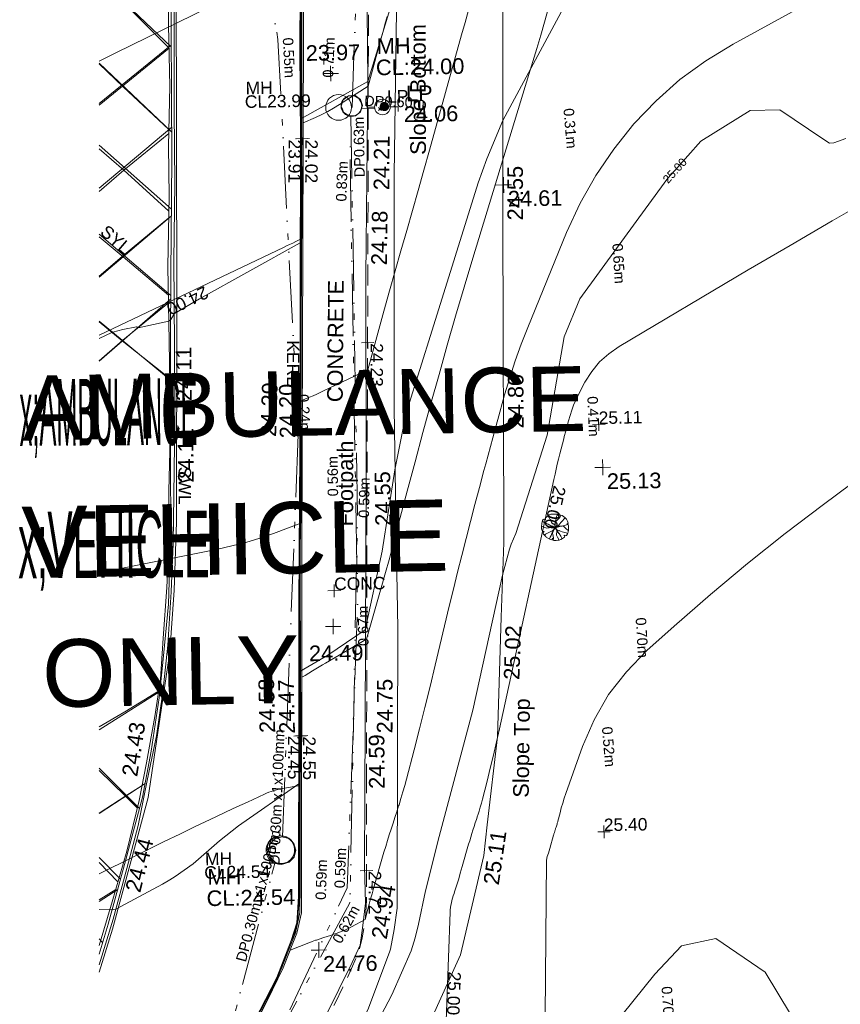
# Model space of a CAD drawing. Header units: millimetres. Extents: x -287732 to 520720, y -88450 to 287754.
# Tile 119 of 256: x -283549 to -263836, y 130532 to 154196. Entities that reach past the tile are written whole.
import ezdxf

# ---------------------------------------------------------------- set-up
doc = ezdxf.new("R2010")
doc.units = ezdxf.units.MM
for name, pattern in [('IMPORT-DASHED _2_', [750, 500, -250]), ('IMPORT-UG_EIR_QLB2 _2_', [2750, 1500, -300, 0, -300, 150, -300, 0, -200]), ('IMPORT-UG_ELEC_LV_QLB2 _2_', [2700, 1500, -300, 0, -250, 150, -300, 0, -200]), ('IMPORT-UG_ELEC_STREET LIGHTING_QLB2 _2_', [2700, 1500, -300, 0, -250, 150, -300, 0, -200])]:
    doc.linetypes.add(name, pattern=pattern)
for name, color, linetype, lineweight, true_color in [('00_TOPO_FOOTPATH', 7, 'Continuous', 9, 0xa50000), ('00_TOPO_FURN_LAMP_POST', 7, 'Continuous', 9, 0x666666), ('00_TOPO_KERB_BOTTOM', 1, 'Continuous', 9, 0xff0000), ('00_TOPO_KERB_TOP', 7, 'Continuous', 9, 0xa500a5), ('00_TOPO_LEVEL_SPOT', 7, 'Continuous', 9, 0x666666), ('00_TOPO_ROAD_MARKING_WHITE_CONTINUOUS', 7, 'Continuous', 9, 0x999999), ('00_TOPO_ROAD_MARKING_YELLOW_CONTINUOUS', 40, 'Continuous', 9, 0xffbf00), ('00_TOPO_SERV_MH', 7, 'Continuous', 9, 0x666666), ('00_UAV_SLOPE_BOTTOM', 30, 'Continuous', 9, 0xff7f00), ('00_UAV_SLOPE_TOP', 40, 'Continuous', 9, 0xffbf00), ('01_DTM_CONTOUR_MJR', 7, 'Continuous', 9, 0x7f3f00), ('01_DTM_CONTOUR_MJR_LABELS', 7, 'Continuous', 9, 0x7f3f00), ('01_DTM_CONTOUR_MNR', 7, 'Continuous', 9, 0xa5a552), ('12333-PUM-2D-U-0001-C01 - Rev2_REVIT IMPORT_dwg', 7, 'Continuous', 9, 0x767676), ('CONTOURS_INDEX', 4, 'Continuous', 9, 0x00ffff), ('CONTOURS_INDEX_LVL', 4, 'Continuous', 9, 0x00ffff), ('CONTOURS_MINOR', 7, 'Continuous', 9, 0x00a5a5), ('KERB_BOTTOM', 7, 'Continuous', 9, 0x0000a5), ('KERB_BOTTOM_LVL', 7, 'Continuous', 9, 0x0000a5), ('KERB_BOTTOM_TXT', 7, 'Continuous', 9, 0x0000a5), ('KERB_TOP', 2, 'Continuous', 9, 0xffff00), ('KERB_TOP_LVL', 2, 'Continuous', 9, 0xffff00), ('LAMPPOST', 6, 'Continuous', 9, 0xff00ff), ('LAMPPOST_TXT', 6, 'Continuous', 9, 0xff00ff), ('MANHOLES', 7, 'Continuous', 9, 0xa50000), ('MANHOLES_LVL', 7, 'Continuous', 9, 0xa50000), ('MANHOLES_TXT', 7, 'Continuous', 9, 0xa50000), ('MARKINGS_WHITE_LINE', 7, 'Continuous', 9, 0xc0c0c0), ('MARKINGS_WHITE_LINE_TXT', 7, 'Continuous', 9, 0xc0c0c0), ('MARKINGS_YELLOW_LINE', 7, 'Continuous', 9, 0xc0c0c0), ('MARKINGS_YELLOW_LINE_TXT', 7, 'Continuous', 9, 0xc0c0c0), ('PUM-EIRCOMM-MH', 6, 'Continuous', 9, 0xff00ff), ('PUM-EIRCOMM-NOTES', 6, 'Continuous', 9, 0xff00ff), ('PUM-EIRCOMM-QLB2', 6, 'IMPORT-UG_EIR_QLB2 _2_', 9, 0xff00ff), ('PUM-ELECTRIC-LV-QLB2', 1, 'IMPORT-UG_ELEC_LV_QLB2 _2_', 9, 0xff0000), ('PUM-ELECTRIC-MH', 1, 'Continuous', 9, 0xff0000), ('PUM-ELECTRIC-SL-QLB2', 7, 'IMPORT-UG_ELEC_STREET LIGHTING_QLB2 _2_', 9, 0xff7f7f), ('ROAD_MARKINGS', 7, 'Continuous', 9, 0xc0c0c0), ('SAPLING', 120, 'Continuous', 9, 0x00ffbf), ('SPOT_HEIGHTS_LVL', 7, 'Continuous', 9, 0x00a500)]:
    doc.layers.add(name, color=color, linetype=linetype, lineweight=lineweight, true_color=true_color)
for name, color, linetype, lineweight in [('00_TOPO_ROAD_TEXT', 7, 'Continuous', 9), ('00_TOPO_SURVEY_TEXT', 7, 'Continuous', 9), ('CHANGE_OF_SURFACE', 7, 'IMPORT-DASHED _2_', 9), ('CHANGE_OF_SURFACE_LVL', 7, 'Continuous', 9), ('GEN-TEXT', 7, 'Continuous', 9), ('Text', 7, 'Continuous', 9), ('TEXT_TXT', 7, 'Continuous', 9)]:
    doc.layers.add(name, color=color, linetype=linetype, lineweight=lineweight)
doc.styles.add('Arial_1', font='arial.ttf', dxfattribs={"height": 250})
doc.styles.add('Arial_11', font='arial.ttf', dxfattribs={"height": 1559.047265})
doc.styles.add('Arial_12', font='arial.ttf', dxfattribs={"height": 1624.396552})
doc.styles.add('Arial_3', font='arial.ttf', dxfattribs={"height": 300})
doc.styles.add('Arial_7', font='arial.ttf', dxfattribs={"height": 1716.938315})
doc.styles.add('Swis721 Lt BT_1', font='swissl.ttf', dxfattribs={"height": 200})
doc.styles.add('Swis721 Lt BT_19', font='swissl.ttf', dxfattribs={"width": 0.273057, "height": 1600})
doc.styles.add('Swis721 Lt BT_2', font='swissl.ttf', dxfattribs={"height": 375})
doc.styles.add('Swis721 Lt BT_20', font='swissl.ttf', dxfattribs={"width": 0.406395, "height": 1600})

# ---------------------------------------------------------------- blocks, each defined once
blk = doc.blocks.new('12333-PUM-2D-U-0001-C01 - Rev2_REVIT IMPORT_dwg_MSL_Lamp_Post_SYM-2077199-Site Location Plan Proposed')
at = {"layer": '00_TOPO_FURN_LAMP_POST', "color": 254, "true_color": 0xcccccc, "flags": 128}
for points in [[(-500, 0), (-1000, 0), (-1000, 317)], [(500, 0), (1000, 0), (1000, -317)]]:
    blk.add_lwpolyline(points, dxfattribs=at)
at = {"layer": '00_TOPO_FURN_LAMP_POST', "color": 254, "true_color": 0xcccccc}
blk.add_circle((0, 0), 500, dxfattribs=at)
blk = doc.blocks.new('12333-PUM-2D-U-0001-C01 - Rev2_REVIT IMPORT_dwg_MM-2077200-Site Location Plan Proposed')
at = {"layer": '00_TOPO_LEVEL_SPOT', "color": 254, "true_color": 0xcccccc, "flags": 128}
for points in [[(0, -500), (0, 0), (-500, 0)], [(500, 0), (0, 0), (0, 500)]]:
    blk.add_lwpolyline(points, dxfattribs=at)
blk = doc.blocks.new('12333-PUM-2D-U-0001-C01 - Rev2_REVIT IMPORT_dwg_MGS62954_T2_Galway_ITM_3d_Rev1-2077680-Site Location Plan Proposed')
at = {"layer": '00_TOPO_FOOTPATH', "color": 254, "true_color": 0xcccccc, "flags": 128}
blk.add_lwpolyline([(533629511, 725716342), (533629482, 725712908), (533629351, 725708234), (533629278, 725703468), (533629145, 725697500), (533629074, 725694056), (533629083, 725693167), (533629005, 725692634), (533628938, 725692161), (533628738, 725691744), (533627073, 725688517)], dxfattribs=at)
at = {"layer": '00_TOPO_KERB_BOTTOM', "color": 254, "true_color": 0xcccccc, "flags": 128}
blk.add_lwpolyline([(533627927, 725716452), (533627863, 725713736), (533627836, 725711552), (533627689, 725704069), (533627608, 725700368), (533627546, 725696921), (533627490, 725694331), (533627475, 725693365), (533627440, 725692962), (533627421, 725692723), (533627280, 725692301), (533626916, 725691417), (533626222, 725690125)], dxfattribs=at)
at = {"layer": '00_TOPO_KERB_TOP', "color": 254, "true_color": 0xcccccc, "flags": 128}
blk.add_lwpolyline([(533627940, 725716451), (533627884, 725713736), (533627857, 725711552), (533627710, 725704068), (533627629, 725700368), (533627568, 725696921), (533627512, 725694331), (533627496, 725693364), (533627462, 725692961), (533627442, 725692718), (533627300, 725692293), (533626935, 725691408), (533626241, 725690115)], dxfattribs=at)
at = {"layer": '00_TOPO_ROAD_MARKING_WHITE_CONTINUOUS', "color": 254, "true_color": 0xcccccc, "flags": 128}
blk.add_lwpolyline([(533624900, 725716640), (533624880, 725715900), (533624850, 725714010), (533624820, 725712290), (533624800, 725710540), (533624750, 725708690), (533624730, 725706650), (533624700, 725704870), (533624650, 725703050), (533624610, 725701890), (533624540, 725700730), (533624440, 725699450), (533624300, 725698320), (533624130, 725697280), (533623890, 725696210), (533623650, 725695130), (533623360, 725694100), (533623010, 725692890), (533622654, 725691798)], dxfattribs=at)
at = {"layer": '00_TOPO_ROAD_MARKING_YELLOW_CONTINUOUS', "color": 254, "true_color": 0xcccccc}
for p, q in [((533623144, 725693782), (533622697, 725694254)), ((533622681, 725693360), (533623089, 725693600))]:
    blk.add_line(p, q, dxfattribs=at)
at = {"layer": '00_TOPO_ROAD_MARKING_YELLOW_CONTINUOUS', "color": 254, "true_color": 0xcccccc, "flags": 128}
for points in [[(533622662, 725692264), (533623000, 725693310), (533623370, 725694520), (533623690, 725695730), (533623880, 725696630), (533624100, 725697740), (533624250, 725698640), (533624330, 725699620), (533624440, 725700840), (533624520, 725701970), (533624530, 725703160), (533624600, 725704740), (533624600, 725706750), (533624600, 725708550), (533624660, 725710240), (533624670, 725711440), (533624720, 725712880), (533624720, 725714350), (533624740, 725715480), (533624748, 725715760), (533624750, 725715850), (533624780, 725716650)], [(533623068, 725715492), (533623640, 725714920), (533624720, 725713800)], [(533624720, 725713800), (533623587, 725712903), (533623015, 725712453)], [(533623032, 725713448), (533623600, 725712890), (533624684, 725711840)], [(533624681, 725711749), (533623580, 725710880), (533622979, 725710384)], [(533622996, 725711406), (533623580, 725710880), (533624647, 725709879)], [(533624642, 725709723), (533623513, 725708814), (533622943, 725708349)], [(533622960, 725709291), (533623530, 725708800), (533624600, 725707860)], [(533622908, 725706310), (533623490, 725706800), (533624600, 725707680)], [(533624600, 725705860), (533623473, 725706786), (533622924, 725707249)], [(533622754, 725697514), (533623380, 725697870), (533624201, 725698348)], [(533622736, 725696470), (533623358, 725695843), (533623642, 725695549)], [(533622718, 725695441), (533623370, 725695850), (533623766, 725696091)]]:
    blk.add_lwpolyline(points, dxfattribs=at)
at = {"layer": '00_TOPO_SERV_MH', "color": 254, "true_color": 0xcccccc}
blk.add_circle((533629076, 725712331), 249, dxfattribs=at)
blk.add_ellipse((533627057, 725694478), major_axis=(177, 293), ratio=0.998701, dxfattribs=at)
at = {"layer": '00_UAV_SLOPE_BOTTOM', "color": 254, "true_color": 0xcccccc, "flags": 128}
for points in [[(533629975, 725705044), (533630064, 725710038), (533630075, 725710659), (533630202, 725714603), (533630226, 725715030), (533630473, 725719372), (533630665, 725719983), (533630668, 725719990), (533630927, 725720540), (533631284, 725720986), (533631693, 725721413), (533632097, 725721644), (533633918, 725722546)], [(533627518, 725687488), (533629111, 725690643), (533629646, 725692008), (533629664, 725692053), (533629754, 725692523), (533629837, 725693032), (533629915, 725696984), (533629971, 725699764), (533629972, 725701979), (533629975, 725705044)]]:
    blk.add_lwpolyline(points, dxfattribs=at)
at = {"layer": '00_UAV_SLOPE_TOP', "color": 254, "true_color": 0xcccccc, "flags": 128}
for points in [[(533634833, 725720133), (533633673, 725719423), (533633283, 725718894), (533633001, 725718263), (533632839, 725717714), (533632772, 725717219), (533632769, 725716385), (533632768, 725716000), (533632768, 725715562), (533632691, 725711009), (533632680, 725710362), (533632615, 725706016), (533632599, 725704975)], [(533632599, 725704975), (533632552, 725701774), (533632462, 725699980), (533632318, 725697112), (533632037, 725695003), (533631939, 725694266), (533631338, 725691884), (533630568, 725690258), (533629677, 725688372), (533628594, 725686441)]]:
    blk.add_lwpolyline(points, dxfattribs=at)
at = {"layer": '01_DTM_CONTOUR_MJR', "color": 254, "true_color": 0xcccccc, "flags": 128}
blk.add_lwpolyline([(533629233, 725690151), (533629677, 725690955), (533630157, 725692000), (533630262, 725692314), (533630347, 725692641), (533630528, 725693436), (533630878, 725694738), (533631741, 725697763), (533632510, 725700990), (533632685, 725701614), (533632731, 725701733), (533632846, 725701988), (533633642, 725704338), (533634092, 725706695), (533634479, 725707603), (533635935, 725709524), (533636650, 725710461), (533636816, 725710643), (533637453, 725711340), (533638650, 725712056), (533639365, 725712055), (533640388, 725711340), (533640548, 725711238), (533640650, 725711241), (533640941, 725711340)], dxfattribs=at)
at = {"layer": '01_DTM_CONTOUR_MNR', "color": 254, "true_color": 0xcccccc, "flags": 128}
for points in [[(533622917, 725706850), (533623230, 725706990), (533623249, 725706997), (533623495, 725707055), (533623822, 725707117), (533623860, 725707090), (533624600, 725707237), (533624651, 725707279), (533624740, 725707420), (533625344, 725707757), (533627790, 725709060), (533627807, 725709659), (533627856, 725711550), (533627860, 725711780), (533627860, 725712040), (533629480, 725712910), (533630105, 725714840)], [(533622677, 725693127), (533623005, 725693115), (533623036, 725693119), (533623080, 725693130), (533624210, 725693710), (533624393, 725693811), (533624522, 725693891), (533624957, 725694189), (533625599, 725694724), (533626061, 725695076), (533627530, 725696060), (533627543, 725696469), (533627553, 725696920), (533627582, 725697944), (533627600, 725698760), (533628276, 725699141), (533629190, 725699740), (533629625, 725701617), (533629970, 725703570), (533630218, 725704726), (533630300, 725705031), (533630922, 725706908), (533632092, 725710428), (533632303, 725711004), (533632710, 725711920), (533634266, 725714704)]]:
    blk.add_lwpolyline(points, dxfattribs=at)
blk.add_lwpolyline([(533638650, 725691340), (533639806, 725689340), (533640040, 725688730), (533639841, 725687340), (533638650, 725686292), (533637622, 725686312), (533636650, 725686921), (533636400, 725687090), (533636158, 725687340), (533635649, 725688339), (533634650, 725688733), (533634317, 725689007), (533634414, 725689340), (533634650, 725689718), (533636000, 725691340), (533636650, 725692007), (533637483, 725692173)], close=True, dxfattribs=at)
at = {"xscale": 0.375, "yscale": 0.375, "zscale": 0.375}
for name, p in [('12333-PUM-2D-U-0001-C01 - Rev2_REVIT IMPORT_dwg_MM-2077200-Site Location Plan Proposed', (533628590, 725713120)), ('12333-PUM-2D-U-0001-C01 - Rev2_REVIT IMPORT_dwg_MSL_Lamp_Post_SYM-2077199-Site Location Plan Proposed', (533629822, 725712293)), ('12333-PUM-2D-U-0001-C01 - Rev2_REVIT IMPORT_dwg_MM-2077200-Site Location Plan Proposed', (533632700, 725710370)), ('12333-PUM-2D-U-0001-C01 - Rev2_REVIT IMPORT_dwg_MM-2077200-Site Location Plan Proposed', (533634960, 725703540)), ('12333-PUM-2D-U-0001-C01 - Rev2_REVIT IMPORT_dwg_MM-2077200-Site Location Plan Proposed', (533628420, 725699830)), ('12333-PUM-2D-U-0001-C01 - Rev2_REVIT IMPORT_dwg_MM-2077200-Site Location Plan Proposed', (533627940, 725692060))]:
    blk.add_blockref(name, p, dxfattribs=at)
at = {"layer": '00_TOPO_FOOTPATH', "color": 251, "true_color": 0x666666, "char_height": 375, "attachment_point": 1, "line_spacing_factor": 1.005062, "style": 'Swis721 Lt BT_2'}
for s, insert, width, rotation in [('24.18', (533629485, 725708499), 1495.9, 88.1853), ('Footpath', (533628564, 725702231), 2436.18, 88.8301), ('24.59', (533629213, 725695912), 1495.9, 89.3159)]:
    blk.add_mtext(s, dxfattribs=dict(at, insert=insert, width=width, rotation=rotation))
at = {"layer": '00_TOPO_FURN_LAMP_POST', "char_height": 375, "attachment_point": 1, "line_spacing_factor": 1.005062, "style": 'Swis721 Lt BT_2'}
for s, insert, width in [('LP', (533630391, 725712795), 707.59), ('24.06', (533630329, 725712297), 1495.9)]:
    blk.add_mtext(s, dxfattribs=dict(at, insert=insert, width=width))
at = {"layer": '00_TOPO_KERB_BOTTOM', "color": 251, "true_color": 0x666666, "char_height": 375, "width": 1495.9, "attachment_point": 1, "line_spacing_factor": 1.005062, "style": 'Swis721 Lt BT_2'}
for s, insert, rotation in [('24.20', (533627218, 725704373), 90), ('24.47', (533627083, 725697270), 90.3887)]:
    blk.add_mtext(s, dxfattribs=dict(at, insert=insert, rotation=rotation))
at = {"layer": '00_TOPO_KERB_TOP', "color": 251, "true_color": 0x666666, "char_height": 375, "width": 1495.9, "attachment_point": 1, "line_spacing_factor": 1.005062, "style": 'Swis721 Lt BT_2'}
for s, insert, rotation in [('24.29', (533626753, 725704424), 87.2934), ('24.58', (533626609, 725697298), 90.3887)]:
    blk.add_mtext(s, dxfattribs=dict(at, insert=insert, rotation=rotation))
at = {"layer": '00_TOPO_LEVEL_SPOT', "char_height": 375, "width": 1495.9, "attachment_point": 1, "line_spacing_factor": 1.005062, "style": 'Swis721 Lt BT_2'}
for s, insert in [('23.97', (533628001, 725713807)), ('24.61', (533632795, 725710223)), ('25.13', (533635055, 725703393)), ('24.49', (533627827, 725699380)), ('24.76', (533628035, 725691913))]:
    blk.add_mtext(s, dxfattribs=dict(at, insert=insert))
at = {"layer": '00_TOPO_ROAD_MARKING_WHITE_CONTINUOUS', "color": 251, "true_color": 0x666666, "char_height": 375, "width": 1495.9, "attachment_point": 1, "line_spacing_factor": 1.005062, "style": 'Swis721 Lt BT_2'}
for s, insert, rotation in [('24.11', (533624742, 725705311), 89.3965), ('24.44', (533623309, 725693596), 74.5742)]:
    blk.add_mtext(s, dxfattribs=dict(at, insert=insert, rotation=rotation))
at = {"layer": '00_TOPO_ROAD_MARKING_YELLOW_CONTINUOUS', "color": 251, "true_color": 0x666666, "char_height": 375, "width": 1495.9, "attachment_point": 1, "line_spacing_factor": 1.005062, "style": 'Swis721 Lt BT_2'}
for s, insert, rotation in [('24.11', (533624755, 725703350), 89.3965), ('24.43', (533623279, 725696351), 80.2485)]:
    blk.add_mtext(s, dxfattribs=dict(at, insert=insert, rotation=rotation))
at = {"layer": '00_TOPO_ROAD_TEXT', "color": 251, "true_color": 0x666666, "char_height": 1600, "attachment_point": 1, "rotation": 359.3287, "line_spacing_factor": 1.005062}
for s, insert, width, style in [('x;AMBULANCE', (533620986, 725705902), 4659.36, 'Swis721 Lt BT_19'), ('x;VEHICLE', (533620897, 725702720), 5044.27, 'Swis721 Lt BT_20')]:
    blk.add_mtext(s, dxfattribs=dict(at, insert=insert, width=width, style=style))
at = {"layer": '00_TOPO_SERV_MH', "char_height": 375, "attachment_point": 1, "line_spacing_factor": 1.005062, "style": 'Swis721 Lt BT_2'}
for s, insert, width in [('MH', (533629709, 725713946), 949.78), ('CL:24.00', (533629681, 725713432), 2440.93), ('MH', (533625294, 725694052), 949.78), ('CL:24.54', (533625266, 725693538), 2440.93)]:
    blk.add_mtext(s, dxfattribs=dict(at, insert=insert, width=width))
at = {"layer": '00_TOPO_SURVEY_TEXT', "color": 251, "true_color": 0x666666, "insert": (533628368, 725705225), "char_height": 375, "width": 3286.24, "attachment_point": 1, "rotation": 88.5047, "line_spacing_factor": 1.005062, "style": 'Swis721 Lt BT_2'}
blk.add_mtext('CONCRETE', dxfattribs=at)
at = {"layer": '00_UAV_SLOPE_BOTTOM', "color": 251, "true_color": 0x666666, "char_height": 375, "attachment_point": 1, "line_spacing_factor": 1.005062, "style": 'Swis721 Lt BT_2'}
for s, insert, width, rotation in [('Slope Bottom', (533630471, 725711129), 3685.14, 89.1486), ('24.21', (533629575, 725710299), 1495.9, 88.6681), ('24.55', (533629477, 725702229), 1495.9, 89.9538), ('24.75', (533629425, 725697244), 1495.9, 88.8597), ('24.94', (533629205, 725692344), 1495.9, 79.3887)]:
    blk.add_mtext(s, dxfattribs=dict(at, insert=insert, width=width, rotation=rotation))
at = {"layer": '00_UAV_SLOPE_TOP', "color": 251, "true_color": 0x666666, "char_height": 375, "attachment_point": 1, "line_spacing_factor": 1.005062, "style": 'Swis721 Lt BT_2'}
for s, insert, width, rotation in [('24.55', (533632775, 725709515), 1495.9, 89.0685), ('24.80', (533632701, 725704517), 1495.9, 89.1386), ('25.02', (533632495, 725698483), 1495.9, 87.1266), ('Slope Top', (533632669, 725695643), 2763.86, 88.22), ('25.11', (533631917, 725693593), 1495.9, 80.7303)]:
    blk.add_mtext(s, dxfattribs=dict(at, insert=insert, width=width, rotation=rotation))
at = {"layer": '01_DTM_CONTOUR_MJR_LABELS', "color": 251, "true_color": 0x666666, "insert": (533636744, 725710711), "char_height": 200, "width": 797.8, "attachment_point": 2, "rotation": 46.6547, "line_spacing_factor": 1.005062, "style": 'Swis721 Lt BT_1'}
blk.add_mtext('25.00', dxfattribs=at)
blk = doc.blocks.new('12333-PUM-2D-U-0001-C01 - Rev2_REVIT IMPORT_dwg_SAPLING-2077789-Site Location Plan Proposed')
at = {"layer": 'SAPLING', "color": 254, "true_color": 0xeaeaea, "flags": 128}
blk.add_lwpolyline([(-224, 233), (-205, 245), (-187, 266), (-161, 288), (-141, 304), (-126, 305), (-98, 315), (-57, 319), (-20, 318), (6, 319), (42, 315), (83, 313), (82, 297), (82, 276), (101, 288), (116, 295), (174, 283), (242, 230), (278, 193), (290, 174), (304, 144), (310, 119), (318, 96), (308, 85), (285, 71), (314, 66), (319, 51), (320, 34), (321, -19), (321, -44), (322, -58), (318, -87), (317, -88), (315, -116), (305, -145), (293, -164), (270, -199), (257, -205), (243, -206), (226, -198), (219, -196), (224, -237), (178, -270), (130, -296), (93, -307), (71, -313), (19, -319), (-18, -318), (-32, -316), (-49, -307), (-60, -296), (-61, -287), (-54, -269), (-62, -259), (-66, -259), (-71, -273), (-84, -295), (-95, -300), (-161, -268), (-214, -235), (-227, -214), (-256, -185), (-273, -169), (-281, -158), (-286, -141), (-285, -125), (-277, -110), (-266, -95), (-296, -94), (-309, -68), (-317, -55), (-325, -36), (-325, 12), (-322, 19), (-323, 24), (-325, 45), (-320, 73), (-315, 104), (-309, 132), (-295, 172), (-280, 191), (-269, 200), (-267, 201), (-257, 200), (-232, 187), (-228, 185), (-224, 190), (-226, 205)], close=True, dxfattribs=at)
for points in [[(-166, 284), (-141, 239), (-116, 194), (-94, 150), (-73, 104), (-34, 76), (-8, 68), (0, 54), (-1, 32), (-6, 5), (-10, -21), (-26, -46), (-46, -79), (-64, -125), (-67, -149), (-53, -170), (-50, -208), (-39, -250), (-40, -281), (-47, -299), (-49, -307)], [(-141, -278), (-119, -231), (-99, -191), (-77, -151), (-54, -108), (-30, -56), (-16, -32), (-3, -10), (-5, 32), (-2, 70), (4, 113), (16, 154), (31, 203), (43, 259), (53, 291), (57, 315)], [(141, 291), (122, 230), (88, 200), (45, 165), (9, 128), (6, 108), (1, 69), (4, 19), (9, -1), (27, -1), (63, 17), (86, 42), (110, 77), (150, 118), (180, 152), (219, 199), (245, 226)], [(-324, 31), (-309, 22), (-261, 7), (-206, -19), (-150, -8), (-102, 21), (-73, 29), (-35, 8), (-17, 5), (13, 1), (37, 5), (73, 23)], [(93, -307), (57, -237), (34, -187), (35, -146), (43, -115), (41, -75), (33, -48), (18, -30), (-6, -6), (-29, 5), (-61, 27), (-94, 41), (-128, 58), (-164, 77), (-228, 106), (-260, 124), (-302, 152)], [(-141, 64), (-110, 49), (-101, 44), (-87, 37), (-62, 29), (-46, 19), (-36, 10), (-22, 6), (-1, 4), (-3, -1), (-3, -9), (-19, 1), (-29, 5), (-44, 14), (-64, 26), (-74, 31), (-78, 29), (-97, 23), (-116, 15), (-124, 6), (-137, 0), (-152, -9), (-156, -9)], [(-145, 67), (-125, 56), (-92, 40), (-55, 25), (-29, 8)], [(-75, 109), (-57, 95), (-38, 82), (-16, 72), (-3, 63), (-1, 43), (-2, 29), (1, 17), (-3, 3), (3, -8), (14, -23), (23, -42), (33, -54), (45, -78), (54, -95), (67, -114), (89, -147)], [(-65, -125), (-58, -111), (-50, -101), (-44, -90), (-36, -73), (-29, -56), (-17, -38), (-6, -22), (-2, -12), (1, 0)], [(9, 131), (5, 117), (8, 105), (3, 84), (1, 71), (-1, 54), (-3, 38), (5, 26), (5, 14), (6, 6), (8, 1)], [(311, 66), (223, 37), (175, 28), (119, 21), (87, 15), (30, 6), (0, 0), (11, -30), (36, -58), (58, -71), (94, -79), (133, -97), (167, -110), (201, -119), (232, -127), (261, -136), (302, -150)], [(32, -147), (40, -130), (43, -115), (40, -101), (43, -82), (38, -68), (27, -46), (12, -30), (8, -17), (0, -8), (1, 1), (0, 12), (1, 24)], [(5, -3), (28, 1), (56, 6), (80, 12), (108, 23), (130, 23)], [(6, -1), (29, 1), (45, 5), (52, 8), (63, 11), (84, 13), (106, 18), (129, 23), (147, 27), (164, 26), (189, 31), (196, 32)], [(319, -80), (278, -48), (237, -5), (206, 27), (200, 32)], [(-259, -182), (-236, -158), (-200, -145), (-150, -124), (-53, -79), (-25, -43), (-3, -16)], [(-82, -91), (-63, -85), (-52, -80), (-43, -67), (-34, -57), (-26, -45), (-15, -30), (-8, -23), (-8, -11), (-6, -3)], [(-81, -91), (-66, -84), (-55, -82), (-47, -73), (-34, -56), (-18, -29), (-4, -16)], [(-64, -121), (-51, -97), (-40, -75), (-29, -49), (-16, -29), (-4, -16)], [(104, -84), (86, -77), (66, -73), (50, -66), (36, -58), (29, -45), (23, -36), (18, -27), (11, -15), (1, -5)], [(169, -277), (133, -215), (93, -154), (54, -99), (30, -51), (5, -18)], [(87, -77), (69, -73), (50, -69), (36, -55)], [(84, -143), (70, -119), (59, -104), (44, -80), (38, -69)]]:
    blk.add_lwpolyline(points, dxfattribs=at)
blk = doc.blocks.new('12333-PUM-2D-U-0001-C01 - Rev2_REVIT IMPORT_dwg_SPOT-2077713-Site Location Plan Proposed')
at = {"layer": 'Text', "color": 253, "true_color": 0xaaaaaa}
for p, q in [((-500, 0), (500, 0)), ((0, 500), (0, -500))]:
    blk.add_line(p, q, dxfattribs=at)
blk = doc.blocks.new('12333-PUM-2D-U-0001-C01 - Rev2_REVIT IMPORT_dwg_MH_CIR2-2077688-Site Location Plan Proposed')
at = {"layer": 'LAMPPOST', "color": 211, "true_color": 0xffaaff}
for p, q in [((-499, -33), (33, 499)), ((-496, 60), (-60, 496)), ((-488, -111), (111, 488)), ((-467, -180), (180, 467)), ((-467, 179), (-179, 467)), ((-438, -241), (241, 438)), ((-403, -296), (296, 403)), ((-362, -345), (345, 362)), ((-315, -388), (388, 315)), ((-263, -425), (425, 263)), ((-204, -456), (456, 204)), ((-138, -480), (480, 138)), ((-64, -496), (496, 64)), ((22, -500), (500, -22)), ((128, -483), (483, -128)), ((305, -396), (396, -305))]:
    blk.add_line(p, q, dxfattribs=at)
at = {"layer": 'LAMPPOST', "color": 211, "true_color": 0xffaaff, "flags": 128}
blk.add_lwpolyline([(475, -154), (500, 0), (475, 154), (404, 293), (293, 404), (154, 475), (0, 500), (-154, 475), (-293, 404), (-404, 293), (-475, 154), (-500, 0), (-475, -154), (-404, -293), (-293, -404), (-154, -475), (0, -500), (154, -475), (293, -404), (404, -293)], close=True, dxfattribs=at)
blk = doc.blocks.new('12333-PUM-2D-U-0001-C01 - Rev2_REVIT IMPORT_dwg_SPOT-2077769-Site Location Plan Proposed')
at = {"layer": 'CHANGE_OF_SURFACE_LVL', "color": 253, "true_color": 0xaaaaaa}
for p, q in [((-500, 0), (500, 0)), ((0, 500), (0, -500))]:
    blk.add_line(p, q, dxfattribs=at)
blk = doc.blocks.new('12333-PUM-2D-U-0001-C01 - Rev2_REVIT IMPORT_dwg_SPOT-V272-Site Location Plan Proposed')
at = {"layer": 'KERB_BOTTOM_LVL', "color": 9, "true_color": 0xaaaae1}
for p, q in [((-500, 0), (500, 0)), ((0, 500), (0, -500))]:
    blk.add_line(p, q, dxfattribs=at)
blk = doc.blocks.new('12333-PUM-2D-U-0001-C01 - Rev2_REVIT IMPORT_dwg_SPOT-2077810-Site Location Plan Proposed')
at = {"layer": 'KERB_TOP_LVL', "color": 51, "true_color": 0xffffaa}
for p, q in [((-500, 0), (500, 0)), ((0, 500), (0, -500))]:
    blk.add_line(p, q, dxfattribs=at)
blk = doc.blocks.new('12333-PUM-2D-U-0001-C01 - Rev2_REVIT IMPORT_dwg_SPOT-2077775-Site Location Plan Proposed')
at = {"layer": 'SPOT_HEIGHTS_LVL', "color": 9, "true_color": 0xaae1aa}
for p, q in [((-500, 0), (500, 0)), ((0, 500), (0, -500))]:
    blk.add_line(p, q, dxfattribs=at)
blk = doc.blocks.new('12333-PUM-2D-U-0001-C01 - Rev2_REVIT IMPORT_dwg-1620468-Site Location Plan Proposed')
at = {"layer": 'CHANGE_OF_SURFACE', "color": 253, "true_color": 0xaaaaaa, "flags": 128}
for points in [[(-11926, 80161), (-11870, 82986), (-11832, 85215), (-11761, 88562), (-11667, 93003), (-11563, 98362), (-11516, 100725), (-11469, 102803), (-11401, 103953), (-11287, 105055)], [(-16647, 49502), (-16668, 52691), (-16663, 55618), (-16512, 60283), (-16427, 65180), (-16371, 67781), (-16319, 68233), (-16201, 68511), (-15923, 69143), (-15617, 69657), (-14340, 72018), (-13383, 73808), (-12770, 74921), (-12582, 75302), (-12360, 75750), (-12191, 76132), (-12092, 76485), (-12012, 76924), (-11974, 77390), (-11951, 78804), (-11940, 79424), (-11926, 80161)]]:
    blk.add_lwpolyline(points, dxfattribs=at)
at = {"layer": 'CONTOURS_INDEX', "color": 131, "true_color": 0xaaffff, "flags": 128}
for points in [[(-18161, 91073), (-13691, 93107), (-13618, 93140), (-13545, 93174), (-13471, 93208), (-13398, 93241), (-13252, 93309), (-13172, 96089), (-12870, 96217), (-12721, 96284), (-12574, 96356), (-12431, 96434), (-12290, 96517), (-11592, 96949), (-11278, 98035), (-11222, 98227), (-11167, 98420), (-11111, 98613)], [(-10149, 73800), (-9972, 77062), (-9967, 77119), (-9960, 77176), (-9950, 77232), (-9937, 77289), (-9921, 77344), (-9905, 77400), (-9887, 77454), (-9868, 77509), (-9855, 77545), (-9830, 77617), (-9805, 77689), (-9782, 77762), (-9759, 77836), (-9733, 77920), (-9710, 77997), (-9686, 78074), (-9662, 78151), (-9498, 78685), (-9471, 78771), (-9444, 78856), (-9416, 78941), (-9387, 79025), (-9358, 79110), (-9329, 79195), (-9300, 79279), (-9271, 79364), (-9264, 79382), (-9233, 79476), (-9203, 79571), (-9174, 79666), (-9147, 79761), (-9030, 80193), (-8947, 80506), (-8865, 80819), (-8787, 81132), (-8711, 81446), (-7297, 87419), (-7268, 87541), (-7238, 87662), (-7208, 87784), (-7177, 87905), (-7145, 88026), (-7113, 88147), (-7079, 88267), (-7045, 88387), (-7028, 88446), (-6991, 88571), (-6955, 88697), (-6918, 88823), (-6881, 88949), (-6840, 89073), (-6794, 89195), (-6740, 89313), (-6681, 89430), (-6510, 89741), (-6343, 89993), (-6152, 90222), (-5926, 90416), (-5677, 90587), (-2541, 92370), (-1525, 92943), (-506, 93512), (517, 94073)]]:
    blk.add_lwpolyline(points, dxfattribs=at)
at = {"layer": 'CONTOURS_MINOR', "color": 254, "true_color": 0xaae1e1, "flags": 128}
for points in [[(-14558, 74734), (-14408, 75013), (-14024, 75751), (-14006, 75792), (-13832, 76219), (-13377, 76386), (-13356, 76393), (-13336, 76401), (-13315, 76408), (-13295, 76415), (-13213, 76442), (-13192, 76449), (-13171, 76455), (-13151, 76462), (-13130, 76468), (-13012, 76504), (-12932, 76528), (-12853, 76553), (-12774, 76579), (-12694, 76605), (-12595, 76640), (-12510, 76673), (-12428, 76710), (-12346, 76749), (-12012, 76919), (-11945, 77167), (-11911, 77291), (-11876, 77414), (-11839, 77537), (-11802, 77660), (-11535, 78532), (-11491, 78671), (-11447, 78810), (-11400, 78948), (-11353, 79085), (-11305, 79223), (-11257, 79361), (-11210, 79498), (-11163, 79636), (-11153, 79665), (-11103, 79818), (-11054, 79972), (-11008, 80126), (-10963, 80280), (-10766, 80979), (-10626, 81483), (-10489, 81989), (-10355, 82495), (-10223, 83002), (-9863, 84412), (-9757, 84819), (-9650, 85226), (-9541, 85632), (-9430, 86038), (-9317, 86443), (-9204, 86849), (-9090, 87254), (-8975, 87658), (-8928, 87823), (-8809, 88235), (-8690, 88647), (-8568, 89058), (-8446, 89469), (-8316, 89877), (-8176, 90281), (-8023, 90681), (-7861, 91078), (-6887, 93348), (-6547, 94042), (-6165, 94707), (-5719, 95332), (-5231, 95930), (-4684, 96474), (-4104, 96975), (-3474, 97411), (-2812, 97805), (-1292, 98602)], [(-18387, 78129), (-17556, 78527), (-17182, 78704), (-16809, 78879), (-16434, 79053), (-16058, 79224), (-15818, 79333), (-15562, 79449), (-15305, 79564), (-15048, 79679), (-14791, 79794), (-14380, 79976), (-14328, 79998), (-14275, 80018), (-14221, 80037), (-14167, 80054), (-14112, 80068), (-14057, 80082), (-14002, 80093), (-13946, 80103), (-13522, 80169), (-13499, 80802), (-13488, 81119), (-13477, 81435), (-13466, 81752), (-13456, 82068), (-13432, 82769), (-13354, 82809), (-13172, 82917), (-13094, 82964), (-13015, 83010), (-12936, 83056), (-12857, 83101), (-11862, 83659), (-11473, 84944), (-11381, 85251), (-11290, 85558), (-11201, 85866), (-11113, 86174), (-10822, 87199), (-10623, 87898), (-10422, 88596), (-10217, 89293), (-10011, 89990), (-9801, 90686), (-9588, 91380), (-9370, 92073), (-9149, 92765), (-7726, 97158), (-7625, 97471), (-7526, 97783), (-7428, 98096), (-7331, 98409), (-7191, 98867)], [(-18261, 85364), (-15400, 85882), (-15058, 85953), (-14719, 86034), (-14384, 86131), (-14052, 86238), (-13392, 86469), (-13379, 86971), (-13372, 87222), (-13365, 87473), (-13358, 87724), (-13350, 87975), (-13330, 88599), (-13302, 89429), (-13130, 89496), (-13045, 89531), (-12959, 89566), (-12875, 89603), (-12791, 89640), (-11722, 90129), (-11307, 91534), (-11163, 92016), (-11019, 92497), (-10874, 92978), (-10727, 93459), (-10580, 93940), (-10434, 94421), (-10290, 94903), (-10146, 95384), (-9327, 98138), (-9240, 98433), (-9154, 98728)], [(-18046, 97659), (-17637, 97852), (-13132, 99969)], [(-7827, 70800), (-7636, 78273), (-7617, 78356), (-7587, 78437), (-7551, 78551), (-7455, 78870), (-7450, 78886), (-7445, 78902), (-7440, 78918), (-7434, 78934), (-7412, 78997), (-7406, 79013), (-7401, 79029), (-7395, 79045), (-7390, 79061), (-7365, 79135), (-7359, 79152), (-7354, 79170), (-7348, 79188), (-7343, 79206), (-7289, 79404), (-7256, 79521), (-7221, 79637), (-7182, 79752), (-7141, 79866), (-6725, 80984), (-6429, 81626), (-6076, 82227), (-5636, 82767), (-5138, 83268), (-4471, 83844), (-3585, 84588), (-2685, 85316), (-1766, 86018), (-833, 86705), (2496, 89087)]]:
    blk.add_lwpolyline(points, dxfattribs=at)
at = {"layer": 'GEN-TEXT', "color": 253, "true_color": 0xaaaaaa}
for p, q in [((-11351, 96356), (-11280, 96427)), ((-11280, 96356), (-11351, 96427)), ((-13455, 88565), (-13384, 88636)), ((-13384, 88565), (-13455, 88636))]:
    blk.add_line(p, q, dxfattribs=at)
at = {"layer": 'KERB_BOTTOM', "color": 9, "true_color": 0xaaaae1, "flags": 128}
for points in [[(-13530, 79703), (-13464, 83016), (-13427, 85245), (-13356, 88596), (-13262, 93035), (-13158, 98393), (-13111, 100759)], [(-18299, 49531), (-18200, 55126), (-18087, 60560), (-18012, 63821), (-17941, 66833), (-17904, 67577), (-17852, 68171), (-17748, 68647), (-17630, 68996), (-17409, 69462), (-17164, 69934), (-16772, 70640), (-15670, 72709), (-14435, 75028), (-14034, 75805), (-13860, 76234), (-13695, 76630), (-13577, 77116), (-13563, 77799), (-13535, 79453), (-13530, 79703)]]:
    blk.add_lwpolyline(points, dxfattribs=at)
at = {"layer": 'KERB_TOP', "color": 51, "true_color": 0xffffaa, "flags": 128}
for points in [[(-13496, 79712), (-13431, 83015), (-13393, 85244), (-13322, 88595), (-13228, 93034), (-13124, 98392), (-13077, 100758)], [(-18268, 49531), (-18167, 55126), (-18054, 60559), (-17978, 63820), (-17908, 66831), (-17870, 67575), (-17818, 68166), (-17716, 68638), (-17599, 68983), (-17379, 69447), (-17134, 69918), (-16743, 70624), (-15640, 72693), (-14405, 75012), (-14004, 75791), (-13829, 76222), (-13663, 76620), (-13544, 77111), (-13530, 77798), (-13501, 79452), (-13496, 79712)]]:
    blk.add_lwpolyline(points, dxfattribs=at)
at = {"layer": 'MANHOLES', "color": 9, "true_color": 0xe1aaaa}
for centre, radius in [((-12311, 96447), 310), ((-14006, 78635), 335)]:
    blk.add_circle(centre, radius, dxfattribs=at)
at = {"layer": 'MARKINGS_WHITE_LINE', "color": 254, "true_color": 0xeaeaea}
for p, q in [((-17743, 78435), (-18186, 76920)), ((-17608, 78434), (-18088, 76799)), ((-18186, 76920), (-18421, 76201)), ((-18088, 76799), (-18428, 75771))]:
    blk.add_line(p, q, dxfattribs=at)
at = {"layer": 'MARKINGS_WHITE_LINE', "color": 254, "true_color": 0xeaeaea, "flags": 128}
for points in [[(-17760, 114085), (-15881, 114106), (-15871, 113322), (-15937, 111147), (-16044, 105895), (-16156, 99706), (-16277, 91845), (-16380, 86552), (-16464, 84918), (-16595, 83434), (-17174, 79942), (-17608, 78434)], [(-17743, 78435), (-17314, 79952), (-17080, 81058), (-16870, 82337), (-16749, 83341), (-16609, 84582), (-16515, 86468), (-16487, 89259), (-16413, 92508), (-16338, 95281), (-16282, 99939), (-16179, 104579), (-16067, 110180), (-15983, 113999), (-17762, 113941)]]:
    blk.add_lwpolyline(points, dxfattribs=at)
at = {"layer": 'MARKINGS_YELLOW_LINE', "color": 254, "true_color": 0xeaeaea}
for p, q in [((-16306, 97972), (-18012, 99655)), ((-18064, 96642), (-16333, 98000)), ((-18047, 97610), (-16330, 95919)), ((-18100, 94605), (-16329, 96041)), ((-16424, 91995), (-18119, 93504)), ((-16426, 91910), (-18172, 90448)), ((-16471, 89969), (-18155, 91410)), ((-16852, 82489), (-18327, 81594)), ((-18343, 80673), (-17390, 79681)), ((-18362, 79584), (-17243, 80284)), ((-18380, 78524), (-17871, 77996)), ((-18399, 77465), (-17945, 77745)), ((-18414, 76572), (-18330, 76481))]:
    blk.add_line(p, q, dxfattribs=at)
at = {"layer": 'MARKINGS_YELLOW_LINE', "color": 254, "true_color": 0xeaeaea, "flags": 128}
blk.add_lwpolyline([(-18137, 92466), (-16375, 93911), (-16371, 94072), (-18082, 95643)], dxfattribs=at)
at = {"layer": 'PUM-EIRCOMM-MH', "color": 211, "true_color": 0xffaaff, "flags": 128}
blk.add_lwpolyline([(-13650, 78615), (-13694, 78780), (-13815, 78901), (-13980, 78945), (-14145, 78901), (-14163, 78884), (-14266, 78780), (-14311, 78615), (-14266, 78449), (-14145, 78328), (-13980, 78284), (-13815, 78328), (-13798, 78346), (-13694, 78449)], close=True, dxfattribs=at)
at = {"layer": 'PUM-EIRCOMM-QLB2', "color": 211, "true_color": 0xffaaff}
blk.add_line((-13420, 88601), (-13966, 78941), dxfattribs=at)
at = {"layer": 'PUM-EIRCOMM-QLB2', "color": 211, "true_color": 0xffaaff, "flags": 128}
for points in [[(-17301, 53433), (-17360, 58046), (-16956, 67434), (-15704, 71042), (-12431, 77689), (-12066, 84431), (-12056, 95177), (-11427, 106966), (-10484, 122548), (-10562, 128948)], [(-14607, 103719), (-13739, 98105), (-13420, 88601)], [(-14034, 37067), (-14327, 41429), (-14479, 49470), (-15024, 57936), (-15237, 67549), (-15747, 72759), (-14154, 78337)]]:
    blk.add_lwpolyline(points, dxfattribs=at)
at = {"layer": 'PUM-ELECTRIC-MH', "color": 21, "true_color": 0xffaaaa, "flags": 128}
blk.add_lwpolyline([(-11736, 96480), (-11785, 96630), (-11913, 96723), (-11941, 96723), (-12071, 96723), (-12199, 96630), (-12248, 96480), (-12222, 96400), (-12199, 96330), (-12071, 96237), (-11913, 96237), (-11806, 96315), (-11785, 96330)], close=True, dxfattribs=at)
at = {"layer": 'PUM-ELECTRIC-SL-QLB2', "color": 254, "true_color": 0xffd4d4}
blk.add_line((-11756, 96420), (-11442, 96403), dxfattribs=at)
at = {"layer": 'PUM-ELECTRIC-SL-QLB2', "color": 254, "true_color": 0xffd4d4, "flags": 128}
blk.add_lwpolyline([(-12023, 96237), (-12029, 86636), (-12372, 77330), (-14987, 72692), (-16780, 68424)], dxfattribs=at)
for name, p in [('12333-PUM-2D-U-0001-C01 - Rev2_REVIT IMPORT_dwg_MGS62954_T2_Galway_ITM_3d_Rev1-2077680-Site Location Plan Proposed', (-533641080, -725615854)), ('12333-PUM-2D-U-0001-C01 - Rev2_REVIT IMPORT_dwg_SAPLING-2077789-Site Location Plan Proposed', (-7289, 86266))]:
    blk.add_blockref(name, p)
for name, p, xscale, yscale, zscale in [('12333-PUM-2D-U-0001-C01 - Rev2_REVIT IMPORT_dwg_MH_CIR2-2077688-Site Location Plan Proposed', (-11212, 96450), 0.2, 0.2, 0.2), ('12333-PUM-2D-U-0001-C01 - Rev2_REVIT IMPORT_dwg_SPOT-V272-Site Location Plan Proposed', (-13210, 95714), 0.3, 0.3, 0.3), ('12333-PUM-2D-U-0001-C01 - Rev2_REVIT IMPORT_dwg_SPOT-2077810-Site Location Plan Proposed', (-13176, 95713), 0.3, 0.3, 0.3), ('12333-PUM-2D-U-0001-C01 - Rev2_REVIT IMPORT_dwg_SPOT-2077769-Site Location Plan Proposed', (-11714, 90782), 0.3, 0.3, 0.3), ('12333-PUM-2D-U-0001-C01 - Rev2_REVIT IMPORT_dwg_SPOT-2077775-Site Location Plan Proposed', (-6196, 88715), 0.3, 0.3, 0.3), ('12333-PUM-2D-U-0001-C01 - Rev2_REVIT IMPORT_dwg_SPOT-2077713-Site Location Plan Proposed', (-12620, 84834), 0.3, 0.3, 0.3), ('12333-PUM-2D-U-0001-C01 - Rev2_REVIT IMPORT_dwg_SPOT-V272-Site Location Plan Proposed', (-13497, 81359), 0.3, 0.3, 0.3), ('12333-PUM-2D-U-0001-C01 - Rev2_REVIT IMPORT_dwg_SPOT-2077810-Site Location Plan Proposed', (-13463, 81364), 0.3, 0.3, 0.3), ('12333-PUM-2D-U-0001-C01 - Rev2_REVIT IMPORT_dwg_SPOT-2077775-Site Location Plan Proposed', (-6243, 78929), 0.3, 0.3, 0.3), ('12333-PUM-2D-U-0001-C01 - Rev2_REVIT IMPORT_dwg_SPOT-2077769-Site Location Plan Proposed', (-11962, 78097), 0.3, 0.3, 0.3)]:
    blk.add_blockref(name, p, dxfattribs=dict(xscale=xscale, yscale=yscale, zscale=zscale))
at = {"layer": 'CHANGE_OF_SURFACE_LVL', "char_height": 300, "width": 1256.11, "attachment_point": 1, "rotation": 268.8588, "line_spacing_factor": 0.941778, "style": 'Arial_3'}
for s, insert in [('24.23', (-11343, 90763)), ('24.72', (-11609, 78084))]:
    blk.add_mtext(s, dxfattribs=dict(at, insert=insert))
at = {"layer": 'CONTOURS_INDEX_LVL', "char_height": 300, "width": 1256.11, "attachment_point": 1, "line_spacing_factor": 0.941778, "style": 'Arial_3'}
for s, insert, rotation in [('24.00', (-15483, 91946), 204.4695), ('25.00', (-7008, 87216), 256.0569), ('25.00', (-9735, 75624), 266.9007)]:
    blk.add_mtext(s, dxfattribs=dict(at, insert=insert, rotation=rotation))
at = {"layer": 'KERB_BOTTOM_LVL', "char_height": 300, "width": 1256.11, "attachment_point": 1, "rotation": 268.8588, "line_spacing_factor": 0.941778, "style": 'Arial_3'}
for s, insert in [('23.91', (-13227, 95692)), ('24.45', (-13492, 81363))]:
    blk.add_mtext(s, dxfattribs=dict(at, insert=insert))
at = {"layer": 'KERB_BOTTOM_TXT', "insert": (-13350, 90865), "char_height": 300, "width": 1362.62, "attachment_point": 1, "rotation": 268.8588, "line_spacing_factor": 0.941778, "style": 'Arial_3'}
blk.add_mtext('KERB', dxfattribs=at)
at = {"layer": 'KERB_TOP_LVL', "char_height": 300, "width": 1256.11, "attachment_point": 1, "rotation": 268.8588, "line_spacing_factor": 0.941778, "style": 'Arial_3'}
for s, insert in [('24.02', (-12826, 95684)), ('24.55', (-13128, 81342))]:
    blk.add_mtext(s, dxfattribs=dict(at, insert=insert))
at = {"layer": 'LAMPPOST_TXT', "insert": (-11143, 96839), "char_height": 300, "width": 613.36, "attachment_point": 1, "line_spacing_factor": 0.941778, "style": 'Arial_3'}
blk.add_mtext('LP', dxfattribs=at)
at = {"layer": 'MANHOLES_LVL', "char_height": 300, "width": 1895.19, "attachment_point": 1, "line_spacing_factor": 0.941778, "style": 'Arial_3'}
for s, insert in [('CL23.99', (-14562, 96774)), ('CL24.54', (-15860, 78266))]:
    blk.add_mtext(s, dxfattribs=dict(at, insert=insert))
at = {"layer": 'MANHOLES_TXT', "char_height": 300, "width": 774.97, "attachment_point": 1, "line_spacing_factor": 0.941778, "style": 'Arial_3'}
for insert in [(-14537, 97100), (-15836, 78592)]:
    blk.add_mtext('MH', dxfattribs=dict(at, insert=insert))
at = {"layer": 'MARKINGS_WHITE_LINE_TXT', "insert": (-16006, 87873), "char_height": 300, "width": 1083.49, "attachment_point": 1, "rotation": 268.8588, "line_spacing_factor": 0.941778, "style": 'Arial_3'}
blk.add_mtext('SWL', dxfattribs=at)
at = {"layer": 'MARKINGS_YELLOW_LINE_TXT', "insert": (-17915, 93743), "char_height": 300, "width": 940.25, "attachment_point": 1, "rotation": 318.3127, "line_spacing_factor": 0.941778, "style": 'Arial_3'}
blk.add_mtext('SYL', dxfattribs=at)
at = {"layer": 'PUM-EIRCOMM-NOTES', "char_height": 250, "attachment_point": 2, "line_spacing_factor": 0.941778, "style": 'Arial_1'}
for s, insert, width, rotation in [('0.55m', (-13358, 97666), 1160.03, 271.9224), ('0.83m', (-12390, 94677), 1160.03, 86.9459), ('0.24m', (-13135, 89091), 1160.03, 271.9224), ('0.67m', (-12066, 83979), 1160.03, 89.9467), ('DP0.30m x1x100mm', (-14210, 79905), 3893.28, 86.8425), ('DP0.30m x1x100mm', (-14693, 77570), 3893.28, 74.0694), ('0.59m', (-12715, 78176), 1160.03, 86.9011)]:
    blk.add_mtext(s, dxfattribs=dict(at, insert=insert, width=width, rotation=rotation))
at = {"layer": 'PUM-ELECTRIC-LV-QLB2', "char_height": 250, "width": 1160.03, "attachment_point": 2, "line_spacing_factor": 0.941778, "style": 'Arial_1'}
for s, insert, rotation in [('0.71m', (-12653, 97659), 86.5896), ('0.31m', (-6631, 95855), 273.7122), ('0.65m', (-5523, 92585), 272.6493), ('0.41m', (-6197, 88918), 271.4347), ('0.56m', (-12733, 87589), 89.5497), ('0.70m', (-5121, 83584), 272.5575), ('0.52m', (-5967, 80979), 273.706), ('0.59m', (-13176, 77904), 87.1446), ('0.70m', (-4650, 74712), 273.0379)]:
    blk.add_mtext(s, dxfattribs=dict(at, insert=insert, rotation=rotation))
at = {"layer": 'PUM-ELECTRIC-SL-QLB2', "char_height": 250, "attachment_point": 2, "line_spacing_factor": 0.941778, "style": 'Arial_1'}
for s, insert, width, rotation in [('DP0.60m', (-10960, 96685), 1738.51, 357.0233), ('DP0.63m', (-11962, 95487), 1738.51, 89.9643), ('0.59m', (-11988, 87063), 1160.03, 87.8892), ('0.62m', (-12587, 76875), 1160.03, 60.5848)]:
    blk.add_mtext(s, dxfattribs=dict(at, insert=insert, width=width, rotation=rotation))
at = {"layer": 'ROAD_MARKINGS', "attachment_point": 1, "line_spacing_factor": 0.941778}
for s, insert, char_height, width, style in [('AMBULANCE', (-20039, 90131), 1559, 16164.82, 'Arial_11'), ('VEHICLE', (-20105, 86985), 1716.9, 12251.54, 'Arial_7'), ('ONLY', (-19671, 83779), 1624.4, 7337.07, 'Arial_12')]:
    blk.add_mtext(s, dxfattribs=dict(at, insert=insert, char_height=char_height, width=width, style=style))
at = {"layer": 'SPOT_HEIGHTS_LVL', "char_height": 300, "width": 1256.11, "attachment_point": 1, "line_spacing_factor": 0.941778, "style": 'Arial_3'}
for s, insert in [('25.11', (-6196, 89030)), ('25.40', (-6243, 79244))]:
    blk.add_mtext(s, dxfattribs=dict(at, insert=insert))
at = {"layer": 'TEXT_TXT', "insert": (-12620, 85149), "char_height": 300, "width": 1469.14, "attachment_point": 1, "line_spacing_factor": 0.941778, "style": 'Arial_3'}
blk.add_mtext('CONC', dxfattribs=at)

msp = doc.modelspace()

# ---------------------------------------------------------------- block references
at = {"layer": '12333-PUM-2D-U-0001-C01 - Rev2_REVIT IMPORT_dwg', "color": 254, "linetype": 'IMPORT-UG_ELEC_STREET LIGHTING_QLB2 _2_', "true_color": 0xffd4d4, "rotation": 0.9999999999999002}
msp.add_blockref('12333-PUM-2D-U-0001-C01 - Rev2_REVIT IMPORT_dwg-1620468-Site Location Plan Proposed', (-261895, 55870), dxfattribs=at)

doc.saveas('drawing.dxf')
